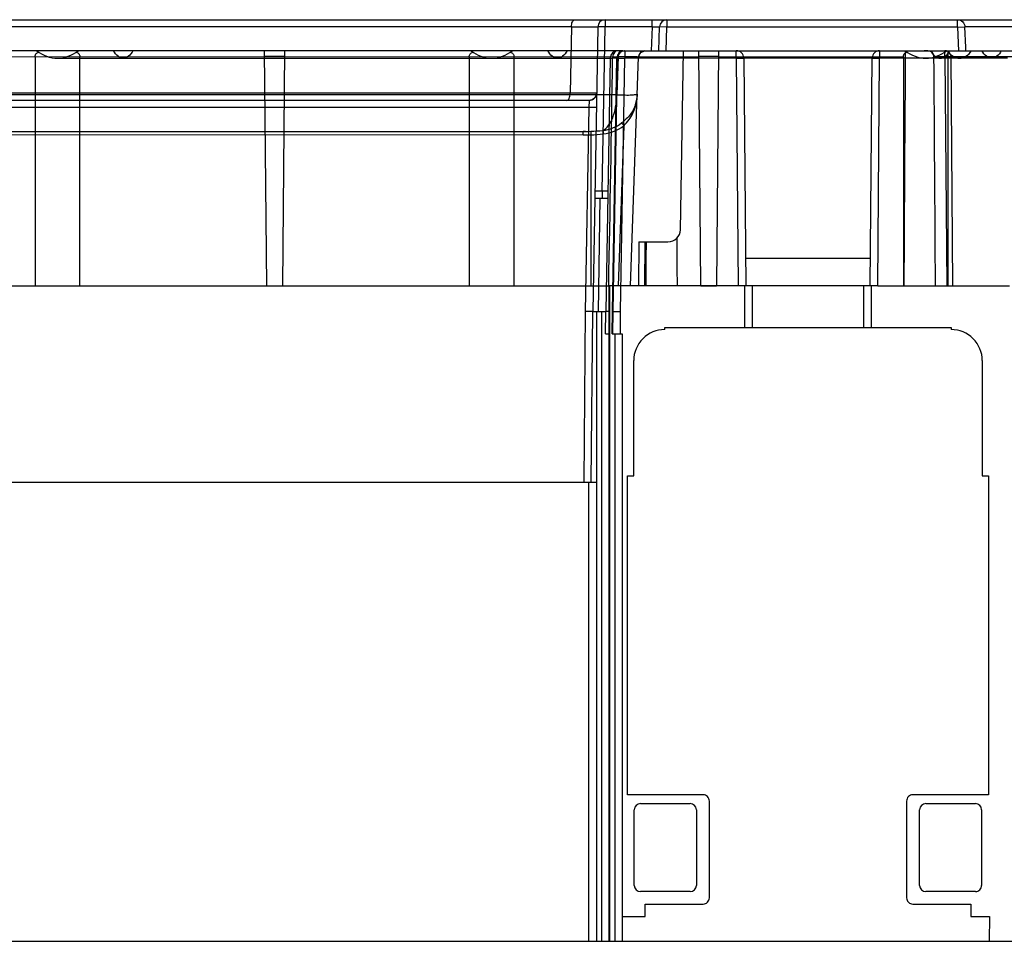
# Model space of a CAD drawing. Header units: millimetres. Extents: x 48 to 370, y 239 to 340.
# Tile 2 of 7: x 93 to 172, y 266 to 340. Entities that reach past the tile are written whole.
import ezdxf

# ---------------------------------------------------------------- set-up
doc = ezdxf.new("R2010")
doc.units = ezdxf.units.MM
doc.header["$LTSCALE"] = 37.523973
doc.layers.get('0').update_dxf_attribs({"linetype": 'CONTINUOUS'})

msp = doc.modelspace()

# ---------------------------------------------------------------- linework, layer by layer
at = {"color": 7}
for p, q in [((63.038, 339.86), (355.262, 339.86)), ((140.3, 339.86), (140.3, 339.281)), ((144.085, 339.281), (144.085, 339.86)), ((145.285, 339.86), (145.285, 339.26)), ((168.71, 339.26), (168.71, 339.86)), ((137.579, 339.291), (67.801, 339.291)), ((137.579, 339.291), (137.485, 333.929)), ((139.7, 339.271), (139.3, 316.36)), ((140.069, 326.039), (140.3, 339.281)), ((144.085, 339.281), (140.3, 339.281)), ((144.085, 339.281), (144.018, 337.36)), ((144.618, 337.36), (144.685, 339.281)), ((145.285, 339.26), (144.685, 339.281)), ((145.208, 337.361), (145.285, 339.26)), ((168.71, 339.26), (145.285, 339.26)), ((168.71, 339.26), (169.304, 339.281)), ((168.71, 339.26), (168.777, 337.36)), ((173.555, 339.281), (169.303, 339.281)), ((169.362, 337.614), (169.304, 339.281)), ((141.306, 337.36), (65.387, 337.36)), ((113.017, 318.41), (112.851, 337.36)), ((114.449, 337.36), (114.283, 318.41)), ((141.721, 337.36), (141.306, 337.36)), ((141.721, 337.36), (141.837, 337.36)), ((141.837, 337.36), (150.872, 337.36)), ((141.896, 337.36), (141.896, 336.76)), ((146.363, 322.943), (146.615, 337.36)), ((148.016, 318.41), (147.851, 337.36)), ((149.449, 337.36), (149.284, 318.41)), ((150.872, 336.76), (150.872, 337.36)), ((150.9, 337.36), (150.872, 337.36)), ((150.9, 337.36), (197.398, 337.36)), ((162.428, 337.36), (162.428, 336.76)), ((167.693, 336.864), (167.693, 337.36)), ((167.952, 318.41), (167.952, 337.36)), ((169.371, 337.36), (169.362, 337.614)), ((65.228, 336.886), (147.855, 336.878)), ((94.348, 336.878), (94.348, 318.41)), ((96.15, 336.76), (140.899, 336.771)), ((97.952, 318.41), (97.952, 336.878)), ((129.348, 336.878), (129.348, 318.41)), ((132.952, 318.41), (132.952, 336.878)), ((140.706, 336.771), (140.35, 316.36)), ((140.879, 316.36), (141.237, 336.771)), ((141.296, 336.771), (140.899, 336.771)), ((140.94, 316.36), (141.296, 336.771)), ((141.237, 336.771), (141.896, 336.76)), ((141.354, 336.886), (141.246, 333.798)), ((141.296, 336.771), (141.896, 336.76)), ((141.54, 316.352), (141.896, 336.76)), ((150.872, 336.76), (141.896, 336.76)), ((142.352, 318.41), (142.997, 336.878)), ((149.445, 336.878), (164.348, 336.878)), ((150.872, 336.76), (151.472, 336.765)), ((150.872, 336.76), (151.497, 336.765)), ((150.872, 336.76), (151.032, 318.41)), ((151.472, 336.765), (151.632, 318.41)), ((161.828, 336.765), (151.497, 336.765)), ((161.668, 318.41), (161.828, 336.765)), ((161.828, 336.765), (162.428, 336.76)), ((161.828, 336.765), (162.428, 336.76)), ((162.268, 318.41), (162.428, 336.76)), ((172.722, 336.76), (162.428, 336.76)), ((164.348, 336.878), (164.348, 318.41)), ((167.693, 336.864), (166.808, 336.864)), ((167.693, 336.864), (167.839, 318.41)), ((168.338, 318.41), (168.188, 336.864)), ((174.365, 336.864), (168.19, 336.864)), ((138.992, 333.36), (63.072, 333.36)), ((141.246, 333.798), (65.126, 333.798)), ((137.485, 333.929), (67.62, 333.929)), ((138.987, 332.781), (66.496, 332.781)), ((138.987, 332.781), (138.701, 316.345)), ((139.007, 333.339), (138.987, 332.781)), ((141.803, 331.318), (141.352, 318.41)), ((65.368, 330.86), (138.536, 330.86)), ((138.535, 330.571), (68.565, 330.565)), ((138.722, 330.861), (138.536, 330.86)), ((139.138, 330.871), (139.15, 330.583)), ((139.15, 330.583), (139.15, 318.41)), ((140.509, 325.46), (139.459, 325.46)), ((139.766, 316.36), (139.903, 325.46)), ((140.069, 326.039), (140.069, 325.46)), ((140.519, 326.039), (140.069, 326.039)), ((143.019, 321.96), (142.988, 318.41)), ((143.019, 321.96), (145.364, 321.96)), ((143.488, 318.41), (143.519, 321.96)), ((151.612, 320.66), (161.688, 320.66)), ((51.229, 318.41), (140.58, 318.41)), ((113.017, 318.41), (114.283, 318.41)), ((140.915, 318.41), (140.58, 318.41)), ((140.586, 318.41), (140.586, 265.61)), ((140.677, 265.61), (140.677, 318.41)), ((151.032, 318.41), (140.915, 318.41)), ((148.016, 318.41), (149.284, 318.41)), ((162.268, 318.41), (151.032, 318.41)), ((151.55, 315.06), (151.55, 318.41)), ((152.15, 318.41), (152.15, 315.06)), ((161.15, 315.06), (161.15, 318.41)), ((161.75, 318.41), (161.75, 315.06)), ((162.268, 318.41), (172.891, 318.41)), ((138.701, 316.345), (138.582, 302.61)), ((139.18, 302.61), (139.3, 316.36)), ((139.3, 316.36), (140.35, 316.36)), ((139.59, 316.36), (139.59, 265.61)), ((140.015, 316.36), (140.015, 265.61)), ((140.334, 314.56), (140.35, 316.36)), ((140.863, 314.56), (140.879, 316.36)), ((140.94, 316.36), (140.879, 316.36)), ((140.924, 314.56), (140.94, 316.36)), ((141.534, 314.56), (141.54, 316.352)), ((140.334, 314.56), (140.58, 314.56)), ((140.863, 314.56), (141.673, 314.56)), ((141.077, 314.56), (141.077, 265.61)), ((141.673, 314.56), (141.673, 265.61)), ((145.1, 314.89), (145.1, 315.06)), ((145.1, 315.06), (168.2, 315.06)), ((168.2, 315.06), (168.2, 314.89)), ((142.6, 303.11), (142.6, 312.39)), ((170.7, 312.39), (170.7, 303.11)), ((48.151, 302.61), (139.587, 302.61)), ((138.991, 265.61), (138.991, 302.61)), ((142.1, 277.41), (142.1, 303.11)), ((142.1, 303.11), (142.6, 303.11)), ((170.7, 303.11), (171.2, 303.11)), ((171.2, 303.11), (171.2, 277.41)), ((148.2, 277.41), (142.1, 277.41)), ((171.2, 277.41), (165.1, 277.41)), ((143.15, 276.71), (147.15, 276.71)), ((148.7, 269.11), (148.7, 276.91)), ((164.6, 276.91), (164.6, 269.11)), ((166.15, 276.71), (170.15, 276.71)), ((142.65, 270.11), (142.65, 276.21)), ((147.65, 276.21), (147.65, 270.11)), ((165.65, 270.11), (165.65, 276.21)), ((170.65, 276.21), (170.65, 270.11)), ((147.15, 269.61), (143.15, 269.61)), ((170.15, 269.61), (166.15, 269.61)), ((143.525, 267.61), (143.525, 268.61)), ((143.525, 268.61), (148.2, 268.61)), ((165.1, 268.61), (169.775, 268.61)), ((169.775, 268.61), (169.775, 267.61)), ((141.673, 267.61), (143.525, 267.61)), ((169.775, 267.61), (171.275, 267.61)), ((171.275, 267.61), (171.246, 265.61)), ((49.447, 265.61), (182.8, 265.61))]:
    msp.add_line(p, q, dxfattribs=at)
for points in [[(142.997, 336.878), (143.148, 337.219), (143.496, 337.36)], [(142.891, 333.852), (142.848, 333.432), (142.752, 333.035)], [(142.752, 333.036), (142.671, 332.815), (142.559, 332.588)]]:
    msp.add_lwpolyline(points, dxfattribs=at)
for centre, radius, start, end in [((140.3, 339.26), 0.6, 90, 179.00001), ((145.285, 339.26), 0.6, 90, 178.00004), ((96.15, 339.36), 2.6, 230.28486, 309.71514), ((131.15, 339.36), 2.6, 230.28486, 309.71514), ((141.306, 336.76), 0.6, 90, 179), ((141.837, 336.76), 0.6, 90.00477, 179.00395), ((141.896, 336.76), 0.6, 89.99129, 179.01743), ((143.496, 336.86), 0.5, 90, 178), ((150.872, 336.76), 0.6, 0.5, 90), ((162.428, 336.76), 0.6, 90, 179.5), ((166.15, 339.36), 2.6, 230.28486, 309.71514), ((-4113.593, 400.88), 4254.976, 358.889429, 359.1367), ((141.769, 336.76), 0.87, 172.91287, 179.31102), ((139.793, 333.96), 3.1, 342.64684, 358), ((138.562, 334.002), 4.332, 346.08644, 358.02137), ((139.793, 333.938), 3.017, 276.17997, 307.40299), ((139.793, 333.946), 3.309, 276.17924, 307.40351), ((138.537, 345.988), 15.417, 269.99375, 272.27965), ((138.538, 347.07), 16.21, 269.9943, 272.12267), ((138.566, 346.401), 15.54, 272.10957, 275.73096), ((138.565, 345.338), 14.767, 272.27075, 276.15865), ((145.364, 322.96), 1, 270, 359), ((145.1, 312.39), 2.5, 90, 180.00204), ((168.2, 312.39), 2.5, 359.9949, 90), ((148.2, 276.91), 0.5, 359.99917, 89.99983), ((165.1, 276.91), 0.5, 89.99968, 179.99994), ((147.15, 276.21), 0.5, 0, 90), ((166.15, 276.21), 0.5, 90, 180), ((147.15, 270.11), 0.5, 270, 360), ((166.15, 270.11), 0.5, 180, 270), ((148.2, 269.11), 0.5, 269.99968, 359.99994), ((165.1, 269.11), 0.5, 179.99917, 269.99983)]:
    msp.add_arc(centre, radius, start, end, dxfattribs=at)
for centre, major_axis, ratio, start_param, end_param in [((165.65, 227.569), (0, 171.883), 0.008727, 0.877914, 1.013955), ((165.65, 227.569), (0, 171.883), 0.008727, -1.013955, -0.881656), ((144.85, 227.569), (0, 171.883), 0.008727, -1.013955, -0.987169), ((144.85, 227.569), (0, 171.883), 0.008727, 0.989436, 1.013955), ((143.15, 276.21), (-0.5, 0), 0.999391, -1.570796, 0), ((170.15, 276.21), (-0.5, 0), 0.999391, 3.141593, 4.712389), ((143.15, 270.11), (-0.5, 0), 0.999391, 0, 1.570796), ((170.15, 270.11), (-0.5, 0), 0.999391, 1.570796, 3.141593)]:
    msp.add_ellipse(centre, major_axis=major_axis, ratio=ratio, start_param=start_param, end_param=end_param, dxfattribs=at)
for points, knots in [([(137.579, 339.291), (137.58, 339.363), (137.598, 339.502), (137.654, 339.709), (137.775, 339.86), (137.86, 339.86)], [0, 0, 0, 0, 0.318809, 0.618262, 1, 1, 1, 1]), ([(168.71, 339.86), (168.859, 339.86), (169.168, 339.737), (169.298, 339.431), (169.303, 339.281)], [0, 0, 0, 0, 0.498144, 1, 1, 1, 1]), ([(137.579, 339.291), (137.732, 339.291), (138.023, 339.291), (138.437, 339.289), (138.801, 339.287), (139.108, 339.285), (139.326, 339.282), (139.467, 339.28), (139.548, 339.279), (139.61, 339.276), (139.659, 339.277), (139.68, 339.271), (139.7, 339.274), (139.7, 339.271)], [0, 0, 0, 0, 0.216423, 0.412611, 0.585221, 0.730911, 0.846688, 0.892836, 0.930948, 0.960868, 0.982442, 0.99552, 1, 1, 1, 1]), ([(140.3, 339.281), (140.223, 339.282), (140.112, 339.284), (139.971, 339.283), (139.881, 339.283), (139.809, 339.28), (139.75, 339.28), (139.724, 339.274), (139.7, 339.275), (139.7, 339.271)], [0, 0, 0, 0, 0.381493, 0.554678, 0.705959, 0.830132, 0.92234, 0.979471, 1, 1, 1, 1]), ([(144.085, 339.281), (144.162, 339.284), (144.273, 339.287), (144.414, 339.289), (144.505, 339.29), (144.576, 339.289), (144.635, 339.289), (144.661, 339.284), (144.685, 339.285), (144.685, 339.281)], [0, 0, 0, 0, 0.382576, 0.55556, 0.706929, 0.83032, 0.922121, 0.979466, 1, 1, 1, 1]), ([(102.235, 337.36), (102.141, 337.193), (101.94, 336.908), (101.455, 336.696), (100.97, 336.908), (100.77, 337.193), (100.675, 337.36)], [0, 0, 0, 0, 0.282778, 0.5, 0.717222, 1, 1, 1, 1]), ([(137.235, 337.36), (137.141, 337.193), (136.94, 336.908), (136.455, 336.696), (135.97, 336.908), (135.77, 337.193), (135.675, 337.36)], [0, 0, 0, 0, 0.282778, 0.5, 0.717222, 1, 1, 1, 1]), ([(141.306, 337.36), (141.208, 337.36), (140.989, 337.22), (140.921, 336.993), (140.906, 336.867)], [0, 0, 0, 0, 0.437714, 1, 1, 1, 1]), ([(141.354, 336.886), (141.356, 336.946), (141.366, 337.034), (141.395, 337.147), (141.438, 337.262), (141.518, 337.36), (141.589, 337.36)], [0, 0, 0, 0, 0.319405, 0.475969, 0.619404, 1, 1, 1, 1]), ([(166.808, 336.864), (166.807, 336.9), (166.801, 336.97), (166.772, 337.072), (166.719, 337.167), (166.637, 337.248), (166.525, 337.307), (166.382, 337.343), (166.211, 337.359), (166.087, 337.36), (166.019, 337.36)], [0, 0, 0, 0, 0.09916, 0.197501, 0.296852, 0.400655, 0.516431, 0.650963, 0.810886, 1, 1, 1, 1]), ([(166.526, 337.36), (166.621, 337.193), (166.821, 336.908), (167.306, 336.696), (167.791, 336.908), (167.992, 337.193), (168.086, 337.36)], [0, 0, 0, 0, 0.282778, 0.5, 0.717222, 1, 1, 1, 1]), ([(168.19, 336.864), (168.189, 336.949), (168.142, 337.123), (167.954, 337.313), (167.778, 337.36), (167.693, 337.36)], [0, 0, 0, 0, 0.330558, 0.665739, 1, 1, 1, 1]), ([(167.881, 337.36), (168.005, 337.185), (168.284, 336.889), (168.861, 336.701), (169.438, 336.889), (169.717, 337.185), (169.841, 337.36)], [0, 0, 0, 0, 0.271849, 0.5, 0.728151, 1, 1, 1, 1]), ([(172.235, 337.36), (172.141, 337.193), (171.94, 336.908), (171.455, 336.696), (170.97, 336.908), (170.77, 337.193), (170.675, 337.36)], [0, 0, 0, 0, 0.282778, 0.5, 0.717222, 1, 1, 1, 1]), ([(94.348, 336.878), (94.348, 336.906), (94.355, 336.965), (94.387, 337.051), (94.441, 337.132), (94.52, 337.201), (94.58, 337.241), (94.614, 337.257)], [0, 0, 0, 0, 0.176394, 0.362459, 0.559013, 0.770829, 1, 1, 1, 1]), ([(97.686, 337.257), (97.719, 337.241), (97.78, 337.201), (97.858, 337.132), (97.913, 337.052), (97.945, 336.965), (97.952, 336.906), (97.952, 336.878)], [0, 0, 0, 0, 0.229194, 0.441035, 0.637597, 0.82359, 1, 1, 1, 1]), ([(114.445, 336.892), (114.268, 336.892), (113.915, 336.897), (113.385, 336.897), (113.032, 336.892), (112.855, 336.892)], [0, 0, 0, 0, 0.333328, 0.666652, 1, 1, 1, 1]), ([(129.348, 336.878), (129.348, 336.906), (129.355, 336.966), (129.387, 337.052), (129.442, 337.133), (129.521, 337.202), (129.581, 337.242), (129.615, 337.258)], [0, 0, 0, 0, 0.176466, 0.362713, 0.559471, 0.771436, 1, 1, 1, 1]), ([(132.686, 337.257), (132.719, 337.241), (132.78, 337.201), (132.858, 337.132), (132.913, 337.052), (132.945, 336.965), (132.952, 336.906), (132.952, 336.878)], [0, 0, 0, 0, 0.229205, 0.441045, 0.637604, 0.823593, 1, 1, 1, 1]), ([(140.706, 336.771), (140.706, 336.775), (140.733, 336.766), (140.761, 336.775), (140.826, 336.77), (140.872, 336.771), (140.899, 336.771)], [0, 0, 0, 0, 0.066133, 0.261043, 0.57703, 1, 1, 1, 1]), ([(141.354, 336.886), (141.473, 336.887), (141.698, 336.887), (142.019, 336.887), (142.301, 336.887), (142.509, 336.886), (142.652, 336.885), (142.741, 336.884), (142.816, 336.883), (142.879, 336.882), (142.928, 336.881), (142.961, 336.881), (142.979, 336.88), (142.989, 336.879), (142.993, 336.878), (142.997, 336.878), (142.997, 336.878)], [0, 0, 0, 0, 0.216378, 0.412572, 0.585219, 0.730958, 0.792729, 0.846774, 0.892933, 0.931048, 0.960962, 0.982516, 0.990111, 0.99556, 0.998849, 1, 1, 1, 1]), ([(149.445, 336.892), (149.268, 336.892), (148.915, 336.897), (148.385, 336.897), (148.032, 336.892), (147.855, 336.892)], [0, 0, 0, 0, 0.333328, 0.666652, 1, 1, 1, 1]), ([(164.348, 336.878), (164.348, 336.906), (164.355, 336.966), (164.387, 337.052), (164.442, 337.133), (164.521, 337.202), (164.581, 337.242), (164.615, 337.258)], [0, 0, 0, 0, 0.176468, 0.362716, 0.559475, 0.771441, 1, 1, 1, 1]), ([(168.188, 336.864), (168.161, 336.866), (168.074, 336.865), (167.908, 336.866), (167.771, 336.865), (167.693, 336.864)], [0, 0, 0, 0, 0.166496, 0.527318, 1, 1, 1, 1]), ([(137.204, 333.36), (137.289, 333.36), (137.407, 333.508), (137.466, 333.715), (137.483, 333.855), (137.485, 333.929)], [0, 0, 0, 0, 0.379619, 0.669979, 1, 1, 1, 1]), ([(139.59, 333.947), (139.519, 333.941), (139.301, 333.94), (138.869, 333.933), (138.238, 333.931), (137.754, 333.929), (137.485, 333.929)], [0, 0, 0, 0, 0.100773, 0.310451, 0.616382, 1, 1, 1, 1]), ([(139.291, 333.442), (139.267, 333.429), (139.174, 333.383), (139.069, 333.36), (138.992, 333.36)], [0, 0, 0, 0, 0.261474, 1, 1, 1, 1]), ([(138.992, 333.36), (138.998, 333.36), (139.007, 333.351), (139.007, 333.342), (139.007, 333.339)], [0, 0, 0, 0, 0.657594, 1, 1, 1, 1]), ([(139.606, 333.907), (139.604, 333.76), (139.468, 333.454), (139.157, 333.338), (139.007, 333.339)], [0, 0, 0, 0, 0.49361, 1, 1, 1, 1]), ([(139.59, 333.947), (139.589, 333.923), (139.58, 333.824), (139.546, 333.727), (139.508, 333.66)], [0, 0, 0, 0, 0.237516, 1, 1, 1, 1]), ([(140.118, 330.938), (140.29, 331.022), (140.618, 331.341), (140.951, 332.002), (141.178, 332.848), (141.238, 333.471), (141.246, 333.798)], [0, 0, 0, 0, 0.180313, 0.412989, 0.692414, 1, 1, 1, 1]), ([(141.246, 333.798), (141.472, 333.795), (141.86, 333.799), (142.411, 333.783), (142.66, 333.837), (142.89, 333.813), (142.891, 333.852)], [0, 0, 0, 0, 0.410941, 0.728118, 0.928768, 1, 1, 1, 1]), ([(139.587, 332.792), (139.587, 332.788), (139.564, 332.789), (139.538, 332.783), (139.479, 332.782), (139.406, 332.779), (139.312, 332.779), (139.171, 332.779), (139.061, 332.78), (138.987, 332.781)], [0, 0, 0, 0, 0.01965, 0.075624, 0.167259, 0.293457, 0.451206, 0.629902, 1, 1, 1, 1]), ([(142.752, 333.035), (142.708, 332.894), (142.59, 332.614), (142.245, 332.081), (141.888, 331.742), (141.626, 331.541)], [0, 0, 0, 0, 0.234265, 0.477074, 1, 1, 1, 1]), ([(141.803, 331.318), (141.953, 331.473), (142.232, 331.788), (142.566, 332.34), (142.711, 332.744), (142.766, 332.96)], [0, 0, 0, 0, 0.336075, 0.652962, 1, 1, 1, 1]), ([(142.752, 333.035), (142.75, 333.03), (142.746, 333.004), (142.756, 332.977), (142.766, 332.96)], [0, 0, 0, 0, 0.21705, 1, 1, 1, 1]), ([(141.626, 331.541), (141.649, 331.517), (141.707, 331.441), (141.766, 331.366), (141.803, 331.318)], [0, 0, 0, 0, 0.354876, 1, 1, 1, 1]), ([(138.535, 330.571), (138.535, 330.607), (138.535, 330.66), (138.535, 330.728), (138.535, 330.773), (138.536, 330.809), (138.536, 330.833), (138.536, 330.847), (138.536, 330.854), (138.537, 330.857), (138.536, 330.86), (138.536, 330.86)], [0, 0, 0, 0, 0.373236, 0.55191, 0.709179, 0.834796, 0.925853, 0.958086, 0.981276, 0.995291, 1, 1, 1, 1]), ([(140.118, 330.938), (140.122, 330.906), (140.132, 330.812), (140.143, 330.718), (140.149, 330.656)], [0, 0, 0, 0, 0.346629, 1, 1, 1, 1]), ([(140.069, 326.039), (139.992, 326.038), (139.881, 326.037), (139.74, 326.037), (139.65, 326.037), (139.578, 326.04), (139.519, 326.04), (139.493, 326.046), (139.469, 326.045), (139.469, 326.05)], [0, 0, 0, 0, 0.38226, 0.555146, 0.706486, 0.829927, 0.92184, 0.979326, 1, 1, 1, 1]), ([(139.3, 316.36), (139.3, 316.356), (139.277, 316.357), (139.25, 316.351), (139.192, 316.349), (139.12, 316.346), (139.03, 316.345), (138.889, 316.344), (138.778, 316.344), (138.701, 316.345)], [0, 0, 0, 0, 0.020497, 0.07758, 0.169738, 0.293864, 0.44512, 0.618326, 1, 1, 1, 1]), ([(140.579, 316.36), (140.547, 316.36), (140.491, 316.36), (140.425, 316.361), (140.387, 316.36), (140.367, 316.362), (140.357, 316.359), (140.35, 316.361), (140.35, 316.36)], [0, 0, 0, 0, 0.41951, 0.736056, 0.850105, 0.932691, 0.982858, 1, 1, 1, 1]), ([(140.94, 316.36), (140.956, 316.36), (141.156, 316.358), (141.356, 316.356), (141.54, 316.352)], [0, 0, 0, 0, 0.081231, 1, 1, 1, 1])]:
    msp.add_open_spline(points, degree=3, knots=knots, dxfattribs=at)
msp.add_open_spline([(139.508, 333.66), (139.458, 333.571), (139.38, 333.493), (139.291, 333.442)], degree=3, dxfattribs=at)

doc.saveas('drawing.dxf')
